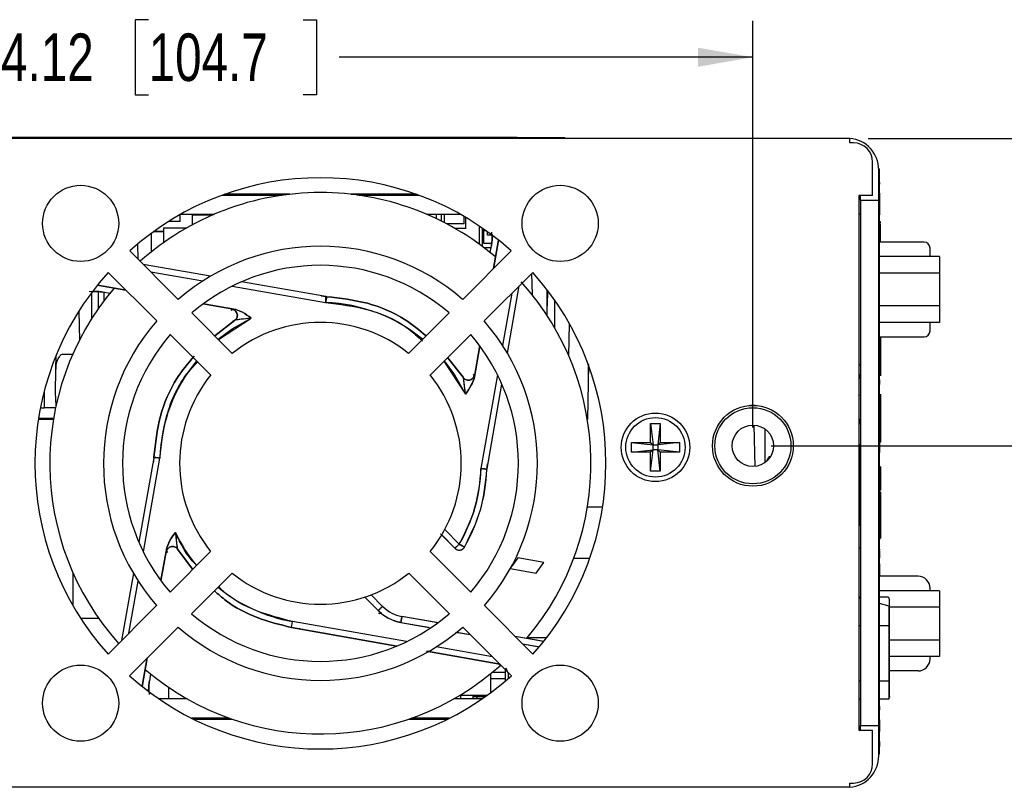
# Model space of a CAD drawing. Header units: inches. Extents: x 0.5 to 21.6, y 0.5 to 16.5.
# Tile 4 of 26: x 5.1 to 8.3, y 4.5 to 7.1. Entities that reach past the tile are written whole.
import ezdxf

# ---------------------------------------------------------------- set-up
doc = ezdxf.new("R2010")
doc.units = ezdxf.units.IN
doc.header["$MEASUREMENT"] = 0
doc.layers.add('2', color=179, linetype='Continuous')
doc.styles.add('SLDTEXTSTYLE1', font='TXT', dxfattribs={"width": 0.75})
doc.dimstyles.new('SLDDIMSTYLE1', dxfattribs={"dimtxt": 0.156, "dimasz": 0.18, "dimexe": 0, "dimexo": 0.0625, "dimgap": 0.039, "dimtad": 0, "dimtih": 1, "dimtoh": 1, "dimrnd": 1e-09, "dimzin": 12, "dimdsep": 46, "dimtxsty": 'SLDTEXTSTYLE1', "dimsah": 1, "dimcen": 0.09, "dimadec": 0, "dimazin": 3, "dimtfac": 1, "dimtdec": 3, "dimtofl": 0, "dimtmove": 0, "dimatfit": 3, "dimfxl": 1, "dimfrac": 2, "dimtolj": 1, "dimtzin": 12, "dimarcsym": 0})

# ---------------------------------------------------------------- blocks, each defined once
blk = doc.blocks.new('_D_8')
at = {"layer": '2'}
for p, q in [((3.3547, 6.7256), (3.3547, 7.052)), ((5.494, 7.0552), (5.4496, 7.0552)), ((5.4496, 7.0552), (5.4496, 6.8088)), ((6.0012, 7.0552), (6.0457, 7.0552)), ((6.0457, 7.0552), (6.0457, 6.8088)), ((7.4784, 5.7166), (7.4784, 7.052)), ((3.3547, 6.932), (4.9797, 6.932)), ((7.4784, 6.932), (6.1197, 6.932)), ((5.4496, 6.8088), (5.494, 6.8088)), ((6.0457, 6.8088), (6.0012, 6.8088))]:
    blk.add_line(p, q, dxfattribs=at)
for points in [[(3.3547, 6.932), (3.5347, 6.9007), (3.5347, 6.9632)], [(7.4784, 6.932), (7.2984, 6.9632), (7.2984, 6.9007)]]:
    blk.add_solid(points, dxfattribs=at)
at = {"layer": '2', "char_height": 0.156, "attachment_point": 1, "style": 'SLDTEXTSTYLE1'}
for s, insert in [('4.12', (5.0093, 7.0099)), ('104.7', (5.494, 7.0099))]:
    blk.add_mtext(s, dxfattribs=dict(at, insert=insert))
blk = doc.blocks.new('_D_9')
at = {"layer": '2'}
for p, q in [((7.8567, 6.6656), (9.1069, 6.6656)), ((8.9869, 6.6656), (8.9869, 6.3932)), ((8.9869, 6.3636), (8.9425, 6.3636)), ((8.9425, 6.3636), (8.9425, 6.1172)), ((9.3828, 6.3636), (9.4272, 6.3636)), ((9.4272, 6.3636), (9.4272, 6.1172)), ((8.9425, 6.1172), (8.9869, 6.1172)), ((9.4272, 6.1172), (9.3828, 6.1172)), ((8.9869, 5.6566), (8.9869, 6.0876)), ((7.5384, 5.6566), (9.1069, 5.6566))]:
    blk.add_line(p, q, dxfattribs=at)
for points in [[(8.9869, 6.6656), (8.9557, 6.4856), (9.0182, 6.4856)], [(8.9869, 5.6566), (9.0182, 5.8366), (8.9557, 5.8366)]]:
    blk.add_solid(points, dxfattribs=at)
at = {"layer": '2', "char_height": 0.156, "attachment_point": 1, "style": 'SLDTEXTSTYLE1'}
for s, insert in [('1.01', (8.5022, 6.3183)), ('25.6', (8.9869, 6.3183))]:
    blk.add_mtext(s, dxfattribs=dict(at, insert=insert))

msp = doc.modelspace()

# ---------------------------------------------------------------- linework, layer by layer
at = {"color": 7, "linetype": 'Continuous', "lineweight": 25}
for p, q in [((7.7967, 6.6656), (3.8907, 6.6656)), ((6.7045, 6.6686), (4.7677, 6.6686)), ((6.7045, 6.6686), (6.8605, 6.6686)), ((6.8605, 6.6656), (6.8605, 6.6686)), ((7.7967, 6.6508), (7.7967, 6.6656)), ((7.8087, 6.6508), (7.7967, 6.6508)), ((7.8717, 6.4778), (7.8717, 6.5878)), ((7.8917, 6.5656), (7.8947, 6.5656)), ((7.8917, 6.5356), (7.8917, 6.5656)), ((7.8947, 6.5356), (7.8947, 6.5656)), ((7.8917, 4.6756), (7.8917, 6.5356)), ((7.8947, 4.6756), (7.8947, 6.5356)), ((7.8951, 6.5333), (7.8947, 6.5333)), ((7.8951, 6.5281), (7.8947, 6.5281)), ((7.8951, 6.5209), (7.8947, 6.5209)), ((7.8951, 6.5148), (7.8947, 6.5148)), ((7.8951, 6.5091), (7.8947, 6.5091)), ((7.8951, 6.5148), (7.8951, 6.5209)), ((5.9312, 6.4786), (5.7341, 6.4786)), ((5.9369, 6.4794), (5.7363, 6.4794)), ((5.9567, 6.4819), (5.7432, 6.4819)), ((5.9576, 6.482), (5.7435, 6.482)), ((6.3732, 6.482), (6.1586, 6.482)), ((6.3735, 6.4819), (6.1595, 6.4819)), ((6.3804, 6.4794), (6.1793, 6.4794)), ((6.3826, 6.4786), (6.185, 6.4786)), ((7.8717, 6.4778), (7.8267, 6.4778)), ((7.8267, 6.4778), (7.8267, 4.7226)), ((7.8317, 6.4626), (7.8317, 6.4778)), ((7.8951, 6.4991), (7.8947, 6.4991)), ((7.8951, 6.4945), (7.8947, 6.4945)), ((7.8951, 6.4929), (7.8947, 6.4929)), ((7.8951, 6.4925), (7.8947, 6.4925)), ((7.8951, 6.4876), (7.8947, 6.4876)), ((7.8951, 6.4858), (7.8947, 6.4858)), ((7.8951, 6.415), (7.8951, 6.4858)), ((7.8317, 6.4626), (7.8917, 6.4626)), ((7.8317, 6.4626), (7.8317, 4.7386)), ((7.8917, 6.4626), (7.8917, 4.7386)), ((5.5977, 6.3926), (5.5977, 6.4155)), ((5.5997, 6.4166), (5.7098, 6.4166)), ((5.6382, 6.3822), (5.6382, 6.4166)), ((5.6382, 6.4151), (5.7063, 6.4151)), ((6.4064, 6.4166), (6.517, 6.4166)), ((6.4392, 6.4018), (6.4392, 6.4166)), ((6.4562, 6.3935), (6.4562, 6.4166)), ((6.4652, 6.3889), (6.4652, 6.4166)), ((6.5302, 6.3846), (6.5302, 6.409)), ((6.5362, 6.3696), (6.5362, 6.4055)), ((7.8317, 6.4166), (7.8267, 6.4166)), ((7.8951, 6.415), (7.8947, 6.415)), ((7.8951, 6.4132), (7.8947, 6.4132)), ((5.543, 6.3716), (5.543, 6.3231)), ((5.543, 6.3716), (5.619, 6.3716)), ((5.5977, 6.3926), (5.5593, 6.3926)), ((6.5302, 6.3846), (6.4735, 6.3846)), ((6.5807, 6.3177), (6.5807, 6.3774)), ((6.5902, 6.3107), (6.5902, 6.3709)), ((7.8977, 6.3918), (7.8947, 6.3918)), ((7.8981, 6.3832), (7.8947, 6.3832)), ((7.8977, 6.3822), (7.8947, 6.3822)), ((7.8977, 6.3755), (7.8947, 6.3755)), ((7.8977, 6.3765), (7.8977, 6.3822)), ((7.8977, 6.3755), (7.8977, 6.3765)), ((7.8977, 6.353), (7.8977, 6.3755)), ((5.5037, 6.2935), (5.5037, 6.3547)), ((5.543, 6.3586), (5.5089, 6.3586)), ((5.543, 6.3596), (5.5103, 6.3596)), ((6.5362, 6.3696), (6.5007, 6.3696)), ((6.5952, 6.3206), (6.5952, 6.3675)), ((6.5962, 6.3616), (6.5962, 6.3668)), ((6.6036, 6.3616), (6.5962, 6.3616)), ((6.6072, 6.3476), (6.6072, 6.359)), ((6.6218, 6.3476), (6.6072, 6.3476)), ((6.6218, 6.3472), (6.6207, 6.3583)), ((6.6218, 6.3472), (6.6214, 6.3513)), ((6.628, 6.3421), (6.6218, 6.3472)), ((7.8977, 6.353), (7.8947, 6.353)), ((7.8977, 6.3484), (7.8947, 6.3484)), ((7.8977, 6.3484), (7.8977, 6.353)), ((7.8977, 6.325), (7.8977, 6.3484)), ((5.4574, 6.3185), (5.4583, 6.2702)), ((6.6206, 6.3206), (6.5952, 6.3206)), ((6.6186, 6.3066), (6.5957, 6.3066)), ((6.6158, 6.2908), (6.6198, 6.3133)), ((6.6158, 6.2908), (6.6198, 6.3133)), ((6.643, 6.3318), (6.6265, 6.2383)), ((6.6265, 6.2383), (6.643, 6.3318)), ((8.0404, 6.325), (7.8947, 6.325)), ((7.8977, 6.3306), (7.8981, 6.3306)), ((8.0601, 6.2775), (8.0601, 6.3053)), ((5.432, 6.2965), (5.5914, 6.1371)), ((6.5253, 6.1371), (6.6847, 6.2965)), ((8.0916, 6.2775), (7.8947, 6.2775)), ((8.0916, 6.2775), (8.0916, 6.2235)), ((5.6972, 6.2131), (5.4764, 6.252)), ((5.5206, 6.0664), (5.3612, 6.2258)), ((5.5007, 6.2278), (5.672, 6.1976)), ((6.7554, 6.2258), (6.596, 6.0664)), ((6.7518, 6.2221), (6.753, 6.1528)), ((8.0916, 6.2235), (7.8947, 6.2235)), ((8.0916, 6.2235), (8.0916, 6.1155)), ((5.3258, 6.184), (5.4195, 6.1675)), ((5.4195, 6.1675), (5.3258, 6.184)), ((5.7682, 6.1806), (6.0753, 6.1264)), ((6.076, 6.1463), (5.7993, 6.1951)), ((6.6722, 5.9607), (6.7111, 6.1814)), ((5.3101, 6.1629), (5.299, 6.1617)), ((5.3101, 6.1629), (5.3045, 6.1623)), ((5.3073, 6.0743), (5.3073, 6.1601)), ((5.3152, 6.169), (5.3101, 6.1629)), ((5.3291, 6.1071), (5.3291, 6.1626)), ((5.3664, 6.1569), (5.344, 6.1608)), ((5.3664, 6.1569), (5.344, 6.1608)), ((5.3467, 6.1604), (5.3467, 6.1314)), ((6.6868, 6.1572), (6.6566, 5.9859)), ((6.8033, 6.083), (6.8033, 6.1681)), ((6.8042, 6.1669), (6.8033, 6.1161)), ((5.333, 6.1127), (5.3291, 6.1127)), ((5.5912, 6.1372), (5.5915, 6.1372)), ((5.5915, 6.1372), (5.5912, 6.1372)), ((5.6735, 6.1227), (5.78, 6.1039)), ((5.78, 6.1039), (5.6735, 6.1227)), ((6.8272, 6.1354), (6.8272, 6.0441)), ((8.0916, 6.1155), (7.8947, 6.1155)), ((8.0916, 6.1155), (8.0916, 6.0616)), ((5.2652, 6.0988), (5.2669, 6.0035)), ((5.6357, 6.0928), (5.7688, 5.9596)), ((5.7653, 6.1016), (5.7692, 6.1042)), ((5.7692, 6.1042), (5.7656, 6.1018)), ((6.3478, 5.9596), (6.481, 6.0928)), ((5.776, 6.0681), (5.7112, 6.0172)), ((5.7112, 6.0172), (5.776, 6.0681)), ((5.7234, 6.005), (5.831, 6.0754)), ((5.776, 6.0681), (5.7704, 6.0647)), ((6.5963, 6.0666), (6.5962, 6.0662)), ((6.5962, 6.0662), (6.5963, 6.0666)), ((6.8738, 5.9514), (6.8757, 6.0581)), ((8.0916, 6.0616), (7.8947, 6.0616)), ((8.0601, 6.0337), (8.0601, 6.0616)), ((5.6981, 5.8889), (5.5649, 6.0221)), ((6.5517, 6.0221), (6.4186, 5.8889)), ((6.5818, 5.9843), (6.5629, 5.8772)), ((6.5629, 5.8772), (6.5818, 5.9843)), ((7.8947, 6.014), (8.0404, 6.014)), ((7.8977, 6.014), (7.8977, 5.8863)), ((5.1897, 5.9071), (5.1906, 5.9537)), ((5.2446, 5.9566), (5.2102, 5.9566)), ((7.8951, 5.9632), (7.8947, 5.9632)), ((7.8951, 5.9575), (7.8947, 5.9575)), ((7.8951, 5.9011), (7.8951, 5.9575)), ((6.4638, 5.9341), (6.5343, 5.8262)), ((6.527, 5.8813), (6.476, 5.9463)), ((6.476, 5.9463), (6.527, 5.8813)), ((6.9381, 5.9229), (6.9349, 5.7427)), ((6.937, 5.9259), (6.9376, 5.8925)), ((7.8267, 5.9224), (7.8317, 5.9224)), ((5.1884, 5.8316), (5.1897, 5.9071)), ((6.527, 5.8813), (6.5236, 5.8868)), ((6.5606, 5.8919), (6.5632, 5.888)), ((6.5632, 5.888), (6.5607, 5.8917)), ((6.5635, 5.8849), (6.5632, 5.888)), ((6.6397, 5.8897), (6.5854, 5.5819)), ((7.8317, 5.8898), (7.8267, 5.8898)), ((7.8951, 5.9011), (7.8947, 5.9011)), ((7.8951, 5.8933), (7.8947, 5.8933)), ((7.8951, 5.889), (7.8947, 5.889)), ((7.8951, 5.8852), (7.8947, 5.8852)), ((7.8951, 5.8933), (7.8951, 5.9011)), ((7.8951, 5.889), (7.8951, 5.8933)), ((6.6052, 5.5812), (6.6542, 5.8587)), ((7.8317, 5.8841), (7.831, 5.8841)), ((7.8951, 5.8734), (7.8947, 5.8734)), ((7.8951, 5.8577), (7.8947, 5.8577)), ((7.8951, 5.8577), (7.8951, 5.8734)), ((5.151, 5.8349), (5.151, 5.7816)), ((5.1899, 5.7882), (5.1884, 5.8316)), ((7.8317, 5.8212), (7.8267, 5.8233)), ((7.8951, 5.8409), (7.8947, 5.8409)), ((7.8951, 5.8249), (7.8947, 5.8249)), ((7.8951, 5.8092), (7.8951, 5.8249)), ((7.8977, 5.8261), (7.8977, 5.8221)), ((7.8977, 5.8221), (7.8977, 5.8188)), ((7.4862, 5.7891), (7.4706, 5.7891)), ((7.4809, 5.7893), (7.4809, 5.7891)), ((7.8951, 5.8092), (7.8947, 5.8092)), ((7.8951, 5.7719), (7.8951, 5.8092)), ((7.8977, 5.8188), (7.8977, 5.8148)), ((7.8977, 5.8148), (7.8977, 5.6687)), ((5.1388, 5.7816), (5.151, 5.7816)), ((5.1875, 5.7816), (5.151, 5.7816)), ((7.8951, 5.7719), (7.8947, 5.7719)), ((7.8951, 5.7701), (7.8947, 5.7701)), ((5.1813, 5.7429), (5.132, 5.7429)), ((5.1326, 5.7469), (5.182, 5.7469)), ((7.1424, 5.7301), (7.1504, 5.6596)), ((7.1424, 5.6676), (7.1424, 5.7301)), ((7.1424, 5.7301), (7.1744, 5.7301)), ((7.1744, 5.7301), (7.1664, 5.6596)), ((7.1744, 5.7301), (7.1744, 5.6676)), ((7.482, 5.7245), (7.4844, 5.5888)), ((7.5182, 5.6015), (7.5182, 5.7117)), ((7.0799, 5.6676), (7.1504, 5.6596)), ((7.0799, 5.6676), (7.1424, 5.6676)), ((7.0799, 5.6356), (7.0799, 5.6676)), ((7.1424, 5.6676), (7.1504, 5.6596)), ((7.1504, 5.6436), (7.1504, 5.6596)), ((7.1504, 5.6596), (7.1664, 5.6596)), ((7.1664, 5.6596), (7.1744, 5.6676)), ((7.2369, 5.6676), (7.1664, 5.6596)), ((7.1664, 5.6596), (7.1664, 5.6436)), ((7.1744, 5.6676), (7.2369, 5.6676)), ((7.2369, 5.6676), (7.2369, 5.6356)), ((7.8287, 5.6617), (7.8267, 5.6617)), ((7.8287, 5.6617), (7.8287, 5.3941)), ((7.8977, 5.6687), (7.8947, 5.6687)), ((7.8951, 5.6344), (7.8951, 5.6687)), ((7.0799, 5.6356), (7.1504, 5.6436)), ((7.1424, 5.6356), (7.0799, 5.6356)), ((7.1504, 5.6436), (7.1424, 5.6356)), ((7.1424, 5.5731), (7.1504, 5.6436)), ((7.1424, 5.5731), (7.1424, 5.6356)), ((7.1664, 5.6436), (7.1504, 5.6436)), ((7.1744, 5.5731), (7.1664, 5.6436)), ((7.1744, 5.6356), (7.1664, 5.6436)), ((7.2369, 5.6356), (7.1664, 5.6436)), ((7.1744, 5.6356), (7.1744, 5.5731)), ((7.2369, 5.6356), (7.1744, 5.6356)), ((7.8951, 5.6344), (7.8947, 5.6344)), ((7.8951, 5.6326), (7.8947, 5.6326)), ((5.511, 5.6171), (5.4621, 5.3401)), ((5.4766, 5.3089), (5.5308, 5.6164)), ((7.5261, 5.6081), (7.5264, 5.6114)), ((7.1744, 5.5731), (7.1424, 5.5731)), ((7.8977, 5.5876), (7.8947, 5.5876)), ((7.8951, 5.5637), (7.8947, 5.5637)), ((7.8951, 5.558), (7.8951, 5.5637)), ((7.8977, 5.5876), (7.8977, 5.5154)), ((7.8951, 5.558), (7.8947, 5.558)), ((7.8951, 5.5352), (7.8947, 5.5352)), ((7.8951, 5.5292), (7.8947, 5.5292)), ((7.8951, 5.5352), (7.8951, 5.558)), ((7.8951, 5.5292), (7.8951, 5.5352)), ((7.8951, 5.5229), (7.8947, 5.5229)), ((7.8977, 5.5048), (7.8947, 5.5048)), ((7.8951, 5.5048), (7.8951, 5.5229)), ((7.8977, 5.5114), (7.8951, 5.5114)), ((7.8977, 5.5154), (7.8977, 5.5114)), ((7.8977, 5.5048), (7.8977, 5.3528)), ((6.9351, 5.4566), (6.985, 5.4566)), ((7.8951, 5.4574), (7.8947, 5.4574)), ((7.8951, 5.3866), (7.8951, 5.4574)), ((6.4529, 5.3678), (6.5001, 5.32)), ((6.5141, 5.3338), (6.4667, 5.3818)), ((6.5141, 5.3338), (6.4667, 5.3818)), ((7.8287, 5.3941), (7.8267, 5.3941)), ((7.8951, 5.3866), (7.8947, 5.3866)), ((7.8951, 5.3865), (7.8947, 5.3865)), ((7.8951, 5.3865), (7.8951, 5.3866)), ((6.4567, 5.3639), (6.5001, 5.32)), ((7.8947, 5.3528), (7.8977, 5.3528)), ((7.8951, 5.3485), (7.8947, 5.3485)), ((7.8951, 5.345), (7.8947, 5.345)), ((7.8951, 5.3485), (7.8951, 5.3528)), ((5.5345, 5.2141), (5.5533, 5.3211)), ((5.5533, 5.3211), (5.5345, 5.2141)), ((5.5527, 5.3134), (5.553, 5.3103)), ((5.5556, 5.3064), (5.553, 5.3103)), ((5.553, 5.3103), (5.5555, 5.3066)), ((5.5645, 5.1763), (5.6977, 5.3094)), ((5.5892, 5.317), (5.5912, 5.3138)), ((5.5892, 5.317), (5.6392, 5.251)), ((5.6392, 5.251), (5.5892, 5.317)), ((6.419, 5.3094), (6.5522, 5.1763)), ((6.495, 5.3251), (6.5001, 5.32)), ((6.5001, 5.32), (6.5141, 5.3338)), ((7.8317, 5.3201), (7.8267, 5.3201)), ((7.8951, 5.3313), (7.8947, 5.3313)), ((7.8951, 5.3169), (7.8947, 5.3169)), ((7.8951, 5.3123), (7.8947, 5.3123)), ((7.8951, 5.3107), (7.8947, 5.3107)), ((7.8951, 5.3138), (7.8951, 5.3169)), ((7.8951, 5.3022), (7.8951, 5.3107)), ((6.7061, 5.289), (6.6827, 5.2556)), ((6.7916, 5.2739), (6.7061, 5.289)), ((6.7667, 5.2383), (6.7916, 5.2739)), ((6.9423, 5.2866), (6.8898, 5.2866)), ((7.8951, 5.3022), (7.8947, 5.3022)), ((7.8951, 5.2886), (7.8947, 5.2886)), ((7.8951, 5.2886), (7.8951, 5.3022)), ((5.2461, 5.1308), (5.2461, 5.2386)), ((5.2461, 5.1308), (5.2461, 5.2385)), ((5.7683, 5.2387), (5.6352, 5.1055)), ((6.4815, 5.1055), (6.3484, 5.2387)), ((6.6814, 5.2534), (6.7667, 5.2383)), ((7.8951, 5.2413), (7.8947, 5.2413)), ((7.8951, 5.2413), (7.8951, 5.2693)), ((7.8951, 5.2285), (7.8951, 5.2413)), ((5.4441, 5.2379), (5.4051, 5.0169)), ((5.4294, 5.0412), (5.4596, 5.2126)), ((8.0207, 5.2285), (7.8947, 5.2285)), ((8.0916, 5.1805), (7.8947, 5.1805)), ((8.0916, 5.1805), (8.0916, 5.1266)), ((6.2042, 5.16), (6.2481, 5.1157)), ((6.2042, 5.16), (6.2481, 5.1157)), ((6.2621, 5.1295), (6.2247, 5.1674)), ((6.2621, 5.1295), (6.2247, 5.1674)), ((7.8317, 5.1602), (7.8267, 5.1602)), ((7.828, 5.1563), (7.8267, 5.1563)), ((7.8317, 5.1553), (7.828, 5.1563)), ((7.919, 5.1602), (7.8947, 5.1602)), ((7.9268, 5.0933), (7.9268, 5.1523)), ((5.3608, 4.9726), (5.5202, 5.132)), ((5.5199, 5.1317), (5.52, 5.1322)), ((5.52, 5.1322), (5.5199, 5.1317)), ((6.2481, 5.1157), (6.2621, 5.1295)), ((6.5965, 5.132), (6.7559, 4.9726)), ((7.9264, 5.1299), (7.8947, 5.1384)), ((7.9264, 5.0657), (7.9264, 5.1299)), ((8.0916, 5.1266), (7.9268, 5.1266)), ((8.0916, 5.1266), (8.0916, 5.0186)), ((5.33, 5.0899), (5.2711, 5.0899)), ((5.9631, 5.0602), (5.9665, 5.0796)), ((6.341, 5.0136), (5.9665, 5.0796)), ((6.2537, 5.1066), (6.2601, 5.1068)), ((6.3221, 5.0769), (6.4133, 5.0608)), ((6.3221, 5.0769), (6.4209, 5.0595)), ((6.4395, 5.0762), (6.3256, 5.0963)), ((6.4436, 5.0754), (6.3256, 5.0963)), ((7.9264, 5.0933), (7.9268, 5.0933)), ((7.9268, 5.0539), (7.9268, 5.0933)), ((5.5909, 5.0612), (5.4315, 4.9018)), ((5.9631, 5.0602), (5.9904, 5.0564)), ((5.9631, 5.0602), (6.3088, 4.9993)), ((5.9631, 5.0602), (5.9888, 5.0566)), ((6.3088, 4.9993), (5.9631, 5.0602)), ((6.5016, 5.0452), (6.5504, 5.0366)), ((6.5058, 5.0445), (6.5504, 5.0366)), ((6.5261, 5.0609), (6.5255, 5.061)), ((6.6852, 4.9018), (6.5258, 5.0612)), ((7.8317, 5.0657), (7.8267, 5.0657)), ((7.9264, 5.0657), (7.8947, 5.0657)), ((7.9264, 5.0264), (7.9264, 5.0657)), ((7.9268, 4.9516), (7.9268, 5.0539)), ((6.786, 5.0151), (6.6978, 5.0306)), ((6.7911, 5.0142), (6.6978, 5.0306)), ((6.8007, 5.0264), (6.7373, 5.0264)), ((7.9264, 4.924), (7.9264, 5.0264)), ((8.0916, 5.0186), (7.9268, 5.0186)), ((8.0916, 5.0186), (8.0916, 4.9646)), ((6.4061, 4.9821), (6.6424, 4.9404)), ((6.6424, 4.9404), (6.4061, 4.9821)), ((6.6232, 4.9638), (6.4386, 4.9964)), ((6.7221, 5.0064), (6.7734, 4.9973)), ((6.7221, 5.0064), (6.7768, 4.9967)), ((5.4732, 4.8665), (5.4897, 4.96)), ((5.4897, 4.96), (5.4732, 4.8665)), ((8.0916, 4.9646), (7.9268, 4.9646)), ((7.9268, 4.9122), (7.9268, 4.9516)), ((6.6475, 4.9396), (6.6424, 4.9404)), ((6.6424, 4.9404), (6.649, 4.938)), ((6.6424, 4.9404), (6.6489, 4.9381)), ((6.6424, 4.9404), (6.6475, 4.9396)), ((6.666, 4.885), (6.666, 4.921)), ((7.9264, 4.8846), (7.9264, 4.924)), ((8.0207, 4.9175), (7.9268, 4.9175)), ((5.5004, 4.9075), (5.4964, 4.885)), ((5.5004, 4.9075), (5.4964, 4.885)), ((6.6178, 4.8467), (6.6178, 4.9091)), ((6.6178, 4.8932), (6.666, 4.8932)), ((6.666, 4.9129), (6.6224, 4.9129)), ((6.6743, 4.8948), (6.6768, 4.8944)), ((7.8267, 4.8846), (7.8317, 4.8846)), ((7.8947, 4.8846), (7.9264, 4.8846)), ((7.9268, 4.9122), (7.9264, 4.9122)), ((7.9264, 4.8256), (7.9264, 4.8846)), ((7.9268, 4.8334), (7.9268, 4.9122)), ((5.4882, 4.8562), (5.4944, 4.8511)), ((5.4944, 4.8511), (5.4955, 4.84)), ((5.4944, 4.8511), (5.4948, 4.8471)), ((5.5592, 4.8639), (5.5592, 4.8256)), ((5.6211, 4.8256), (5.5284, 4.8256)), ((6.5883, 4.8256), (6.4952, 4.8256)), ((6.5194, 4.8256), (6.5194, 4.8398)), ((6.6051, 4.8374), (6.5194, 4.8374)), ((6.5599, 4.8256), (6.5599, 4.8374)), ((6.5599, 4.8341), (6.6005, 4.8341)), ((6.5722, 4.8341), (6.5722, 4.8256)), ((7.8267, 4.8256), (7.8317, 4.8256)), ((7.8947, 4.8256), (7.9264, 4.8256)), ((7.8951, 4.8253), (7.8947, 4.8253)), ((7.8951, 4.8243), (7.8947, 4.8243)), ((7.8951, 4.8225), (7.8947, 4.8225)), ((7.8951, 4.8129), (7.8947, 4.8129)), ((7.8951, 4.8004), (7.8947, 4.8004)), ((7.8951, 4.7893), (7.8947, 4.7893)), ((7.8951, 4.7893), (7.8951, 4.8004)), ((5.7588, 4.7626), (5.6348, 4.7626)), ((5.636, 4.762), (5.7605, 4.762)), ((5.6409, 4.7595), (5.7676, 4.7595)), ((6.3486, 4.7595), (6.4757, 4.7595)), ((6.3557, 4.762), (6.4807, 4.762)), ((6.4819, 4.7626), (6.3574, 4.7626)), ((7.8951, 4.7788), (7.8947, 4.7788)), ((7.8951, 4.7605), (7.8947, 4.7605)), ((7.8951, 4.759), (7.8947, 4.759)), ((7.8951, 4.7571), (7.8947, 4.7571)), ((7.8951, 4.7348), (7.8951, 4.7571)), ((7.8267, 4.7226), (7.8717, 4.7226)), ((7.8317, 4.7386), (7.8917, 4.7386)), ((7.8317, 4.7226), (7.8317, 4.7386)), ((7.8717, 4.6126), (7.8717, 4.7226)), ((7.8951, 4.7348), (7.8947, 4.7348)), ((7.8951, 4.7192), (7.8951, 4.7348)), ((7.8951, 4.7192), (7.8947, 4.7192)), ((7.8951, 4.7024), (7.8947, 4.7024)), ((7.8917, 4.6456), (7.8917, 4.6756)), ((7.8951, 4.6864), (7.8947, 4.6864)), ((7.8947, 4.6456), (7.8947, 4.6756)), ((7.8951, 4.6707), (7.8947, 4.6707)), ((7.8951, 4.6699), (7.8947, 4.6699)), ((7.8951, 4.6699), (7.8947, 4.6699)), ((7.8951, 4.6707), (7.8951, 4.6864)), ((7.8951, 4.6699), (7.8951, 4.6707)), ((7.8951, 4.6699), (7.8951, 4.6699)), ((7.8917, 4.6456), (7.8947, 4.6456)), ((7.8917, 4.6386), (7.8917, 4.6456)), ((7.7967, 4.5356), (3.8907, 4.5356)), ((7.7967, 4.5496), (7.8087, 4.5496)), ((7.7967, 4.5356), (7.7967, 4.5496))]:
    msp.add_line(p, q, dxfattribs=at)
at = {"color": 7, "linetype": 'Continuous', "lineweight": 25, "flags": 128}
for points in [[(5.7223, 6.0061), (5.7683, 6.04), (5.831, 6.0754)], [(6.4648, 5.9352), (6.4989, 5.889), (6.5343, 5.8262)], [(6.5141, 5.3338), (6.5174, 5.3319), (6.5206, 5.33), (6.5235, 5.3283), (6.5261, 5.3268), (6.5282, 5.3256), (6.5298, 5.3247), (6.5308, 5.3241), (6.5311, 5.3239)], [(6.3256, 5.0963), (6.3255, 5.0959), (6.3253, 5.0948), (6.325, 5.093), (6.3246, 5.0906), (6.324, 5.0876), (6.3235, 5.0843), (6.3228, 5.0807), (6.3221, 5.0769)], [(7.9268, 4.8334), (7.9267, 4.8319), (7.9264, 4.8308)]]:
    msp.add_lwpolyline(points, dxfattribs=at)
at = {"color": 7, "linetype": 'Continuous', "lineweight": 25}
for centre, radius in [((5.2707, 6.3866), 0.125), ((6.8455, 6.3866), 0.125), ((7.4784, 5.6566), 0.1327), ((7.1584, 5.6516), 0.1125), ((7.4784, 5.6566), 0.125), ((7.1584, 5.6516), 0.0975), ((7.4784, 5.6566), 0.068), ((5.2707, 4.8118), 0.125), ((6.8455, 4.8118), 0.125)]:
    msp.add_circle(centre, radius, dxfattribs=at)
for centre, radius, start, end in [((7.7887, 6.5626), 0.103, 0, 85.5386), ((7.8087, 6.5878), 0.063, 0, 90), ((6.0583, 5.5989), 0.9375, 48.0773, 131.9227), ((6.0581, 5.5992), 0.8885, 90, 131.7528), ((6.0581, 5.5992), 0.8885, 49.6597, 90), ((6.0583, 5.5989), 0.7125, 49.0505, 130.9495), ((8.0404, 6.3053), 0.0197, 0, 90), ((6.0583, 5.5989), 0.65, 49.4407, 130.5593), ((6.0583, 5.5989), 0.9375, 138.0371, 221.9227), ((6.0583, 5.5989), 0.9375, 318.0773, 41.9629), ((6.0581, 5.5992), 0.8885, 319.8586, 42.0639), ((6.0581, 5.5992), 0.8885, 139.6597, 221.774), ((6.0581, 5.5992), 0.5276, 50.5656, 88.1281), ((6.0583, 5.5989), 0.7125, 138.9976, 220.9495), ((6.0583, 5.5989), 0.4625, 51.2472, 128.7528), ((6.0583, 5.5989), 0.7125, 319.0505, 41.0024), ((6.0583, 5.5989), 0.65, 139.3827, 220.5593), ((6.0583, 5.5989), 0.65, 319.4407, 40.6173), ((8.0404, 6.0337), 0.0197, 270, 0), ((6.0581, 5.5992), 0.5276, 140.4026, 178.1281), ((6.0583, 5.5989), 0.4625, 141.1654, 218.7528), ((6.0583, 5.5989), 0.4625, 321.2472, 38.8346), ((7.8179, 5.8898), 0.0138, 309.5791, 360), ((7.8081, 5.8898), 0.0236, 322.03, 360), ((7.7887, 5.7276), 0.043, 0, 27.9055), ((7.5363, 5.6106), 0.01, 91.6666, 175), ((6.0581, 5.5992), 0.5276, 329.8047, 358.1281), ((6.0581, 5.5992), 0.5472, 329.8047, 357.8404), ((6.0581, 5.5992), 0.5276, 205.4922, 219.5616), ((6.5141, 5.3338), 0.0197, 224.6638, 329.8047), ((6.0583, 5.5989), 0.4625, 231.1654, 308.8346), ((8.0207, 5.1892), 0.0394, 0, 90), ((6.0581, 5.5992), 0.5276, 230.4384, 260), ((7.919, 5.1523), 0.00787, 0, 90), ((6.3461, 5.2126), 0.1378, 224.6638, 259.9999), ((6.3461, 5.2126), 0.1181, 224.6638, 225.7979), ((6.3461, 5.2126), 0.1181, 225.7979, 260), ((6.0583, 5.5989), 0.65, 229.3827, 310.6173), ((6.0583, 5.5989), 0.7125, 228.9976, 311.0024), ((8.0207, 4.9569), 0.0394, 270, 0), ((6.0581, 5.5992), 0.8885, 229.6597, 311.7952), ((6.0583, 5.5989), 0.9375, 228.0371, 311.9629), ((7.7887, 4.6386), 0.103, 274.4614, 0), ((7.8087, 4.6126), 0.063, 270, 360)]:
    msp.add_arc(centre, radius, start, end, dxfattribs=at)
msp.add_ellipse((5.2089, 5.8754), major_axis=(0.0014, 0.0812), ratio=0.242501, start_param=0.004233, end_param=0.326674, dxfattribs=at)
for points, knots in [([(7.8977, 6.387), (7.8977, 6.3881), (7.8977, 6.3911), (7.8977, 6.3915), (7.8977, 6.3918)], [0, 0, 0, 0, 0.3760298, 1, 1, 1, 1]), ([(6.6218, 6.3472), (6.622, 6.3419), (6.6224, 6.3313), (6.6207, 6.3192), (6.6198, 6.3133)], [0, 0, 0, 0, 0.507976, 1, 1, 1, 1]), ([(6.6198, 6.3133), (6.6207, 6.3192), (6.6224, 6.3313), (6.622, 6.3419), (6.6218, 6.3472)], [0, 0, 0, 0, 0.492024, 1, 1, 1, 1]), ([(5.3101, 6.1629), (5.3154, 6.1631), (5.3259, 6.1635), (5.338, 6.1617), (5.344, 6.1608)], [0, 0, 0, 0, 0.507945, 1, 1, 1, 1]), ([(5.344, 6.1608), (5.338, 6.1617), (5.3259, 6.1635), (5.3154, 6.1631), (5.3101, 6.1629)], [0, 0, 0, 0, 0.492056, 1, 1, 1, 1]), ([(6.076, 6.1463), (6.076, 6.1463), (6.076, 6.1463), (6.0759, 6.1463), (6.0753, 6.1464), (6.0731, 6.1466), (6.071, 6.1468), (6.0695, 6.147), (6.0695, 6.147), (6.0694, 6.147), (6.0692, 6.147), (6.0685, 6.1471), (6.0654, 6.1474), (6.0625, 6.1477), (6.0601, 6.1479)], [0, 0, 0, 0, 0.01756, 0.040775, 0.084171, 0.189834, 0.458848, 0.45894, 0.459598, 0.461361, 0.46793, 0.493299, 0.593716, 1, 1, 1, 1]), ([(6.076, 6.1463), (6.076, 6.1463), (6.076, 6.1463), (6.0753, 6.1464), (6.0733, 6.1466), (6.0712, 6.1468), (6.0698, 6.1469), (6.0697, 6.147)], [0, 0, 0, 0, 0.0822275, 0.1741315, 0.4173363, 0.987348, 1, 1, 1, 1]), ([(6.0753, 6.1264), (6.0754, 6.1278), (6.0755, 6.1305), (6.0756, 6.1353), (6.0758, 6.1396), (6.0759, 6.1428), (6.076, 6.1448), (6.0761, 6.1461), (6.0761, 6.1462), (6.076, 6.1463)], [0, 0, 0, 0, 0.135374, 0.261254, 0.483752, 0.612879, 0.741927, 0.87095, 1, 1, 1, 1]), ([(6.0753, 6.1264), (6.0754, 6.1279), (6.0755, 6.1306), (6.0756, 6.1354), (6.0758, 6.1396), (6.0759, 6.1428), (6.076, 6.1448), (6.0761, 6.1461), (6.0761, 6.1462), (6.076, 6.1463)], [0, 0, 0, 0, 0.1396897, 0.2670119, 0.4837788, 0.6134919, 0.7427185, 0.8715304, 1, 1, 1, 1]), ([(6.0787, 6.146), (6.0787, 6.1456), (6.0785, 6.1449), (6.0776, 6.1396), (6.0765, 6.1332), (6.0757, 6.1287), (6.0753, 6.1264)], [0, 0, 0, 0, 0.278875, 0.558223, 0.778924, 1, 1, 1, 1]), ([(6.0787, 6.146), (6.0787, 6.1458), (6.0786, 6.1454), (6.0782, 6.1431), (6.0776, 6.1399), (6.0769, 6.1355), (6.076, 6.1305), (6.0756, 6.1279), (6.0753, 6.1264)], [0, 0, 0, 0, 0.231272, 0.355534, 0.485296, 0.737625, 0.860072, 1, 1, 1, 1]), ([(6.076, 6.1463), (6.0765, 6.1462), (6.0774, 6.1461), (6.0783, 6.146), (6.0787, 6.146)], [0, 0, 0, 0, 0.56, 1, 1, 1, 1]), ([(6.0787, 6.146), (6.0782, 6.146), (6.0773, 6.1461), (6.0764, 6.1462), (6.076, 6.1463)], [0, 0, 0, 0, 0.561062, 1, 1, 1, 1]), ([(6.4054, 6.0171), (6.383, 6.0358), (6.326, 6.0835), (6.2134, 6.1306), (6.1236, 6.1409), (6.0787, 6.146)], [0, 0, 0, 0, 0.243607, 0.621804, 1, 1, 1, 1]), ([(6.0787, 6.146), (6.1236, 6.1409), (6.2134, 6.1306), (6.326, 6.0835), (6.383, 6.0358), (6.4054, 6.0171)], [0, 0, 0, 0, 0.378196, 0.756393, 1, 1, 1, 1]), ([(6.0753, 6.1264), (6.122, 6.1209), (6.2173, 6.1096), (6.3275, 6.0617), (6.3782, 6.0142), (6.3932, 6.0002)], [0, 0, 0, 0, 0.404075, 0.823725, 1, 1, 1, 1]), ([(5.7692, 6.1042), (5.77, 6.1044), (5.7718, 6.1049), (5.777, 6.1043), (5.78, 6.1039)], [0, 0, 0, 0, 0.429719, 1, 1, 1, 1]), ([(5.78, 6.1039), (5.7772, 6.1043), (5.7719, 6.1049), (5.7701, 6.1044), (5.7692, 6.1042)], [0, 0, 0, 0, 0.537851, 1, 1, 1, 1]), ([(5.776, 6.0681), (5.7773, 6.069), (5.7802, 6.0711), (5.7835, 6.0758), (5.7855, 6.0817), (5.7854, 6.0884), (5.7831, 6.0947), (5.779, 6.0996), (5.7743, 6.1029), (5.7708, 6.1038), (5.7692, 6.1042)], [0, 0, 0, 0, 0.104739, 0.225087, 0.358672, 0.500011, 0.641348, 0.774925, 0.895266, 1, 1, 1, 1]), ([(5.7692, 6.1042), (5.7708, 6.1038), (5.7743, 6.1029), (5.779, 6.0996), (5.7831, 6.0947), (5.7854, 6.0884), (5.7855, 6.0817), (5.7835, 6.0758), (5.7802, 6.0711), (5.7773, 6.069), (5.776, 6.0681)], [0, 0, 0, 0, 0.104738, 0.225083, 0.358663, 0.5, 0.641337, 0.774917, 0.895262, 1, 1, 1, 1]), ([(5.78, 6.1039), (5.7876, 6.1011), (5.806, 6.0943), (5.8217, 6.0824), (5.831, 6.0754)], [0, 0, 0, 0, 0.408551, 1, 1, 1, 1]), ([(5.831, 6.0754), (5.8217, 6.0824), (5.806, 6.0943), (5.7876, 6.1011), (5.78, 6.1039)], [0, 0, 0, 0, 0.5914486, 1, 1, 1, 1]), ([(5.831, 6.0754), (5.8226, 6.0745), (5.812, 6.0734), (5.8013, 6.0721), (5.7986, 6.0718), (5.7979, 6.0717), (5.7978, 6.0717), (5.7977, 6.0717), (5.7927, 6.0711), (5.7856, 6.0703), (5.7791, 6.0691), (5.7768, 6.0685), (5.7762, 6.0682), (5.776, 6.0681)], [0, 0, 0, 0, 0.411615, 0.512574, 0.538391, 0.5453, 0.547268, 0.547881, 0.548246, 0.799203, 0.915258, 0.961074, 1, 1, 1, 1]), ([(5.831, 6.0754), (5.8197, 6.0742), (5.8028, 6.0724), (5.7852, 6.0702), (5.7781, 6.0689), (5.7766, 6.0683), (5.776, 6.0681)], [0, 0, 0, 0, 0.548128, 0.820161, 0.919617, 1, 1, 1, 1]), ([(5.1897, 5.9071), (5.1899, 5.9119), (5.1903, 5.9225), (5.1939, 5.9383), (5.2006, 5.9477), (5.2039, 5.9524)], [0, 0, 0, 0, 0.2932252, 0.6516604, 1, 1, 1, 1]), ([(5.6432, 5.9504), (5.6234, 5.9268), (5.5745, 5.8686), (5.5267, 5.7545), (5.5164, 5.6647), (5.5112, 5.6198)], [0, 0, 0, 0, 0.254075, 0.627037, 1, 1, 1, 1]), ([(5.5112, 5.6198), (5.5164, 5.6647), (5.5267, 5.7545), (5.5745, 5.8686), (5.6234, 5.9268), (5.6432, 5.9504)], [0, 0, 0, 0, 0.3729626, 0.7459251, 1, 1, 1, 1]), ([(5.5308, 5.6164), (5.5364, 5.6631), (5.5477, 5.7583), (5.595, 5.8677), (5.6417, 5.9177), (5.6551, 5.9319)], [0, 0, 0, 0, 0.407676, 0.831067, 1, 1, 1, 1]), ([(6.527, 5.8813), (6.528, 5.8799), (6.53, 5.8771), (6.5347, 5.8738), (6.5407, 5.8718), (6.5474, 5.8719), (6.5537, 5.8742), (6.5586, 5.8782), (6.5618, 5.883), (6.5627, 5.8864), (6.5632, 5.888)], [0, 0, 0, 0, 0.104739, 0.225087, 0.358672, 0.500011, 0.641348, 0.774925, 0.895266, 1, 1, 1, 1]), ([(6.5632, 5.888), (6.5627, 5.8864), (6.5618, 5.883), (6.5586, 5.8782), (6.5537, 5.8742), (6.5474, 5.8719), (6.5407, 5.8718), (6.5347, 5.8738), (6.53, 5.8771), (6.528, 5.8799), (6.527, 5.8813)], [0, 0, 0, 0, 0.1047378, 0.2250826, 0.3586633, 0.5, 0.6413367, 0.7749173, 0.8952622, 1, 1, 1, 1]), ([(6.5632, 5.888), (6.5634, 5.8873), (6.5638, 5.8855), (6.5632, 5.8802), (6.5629, 5.8772)], [0, 0, 0, 0, 0.429719, 1, 1, 1, 1]), ([(6.5343, 5.8262), (6.5334, 5.8347), (6.5323, 5.8452), (6.5311, 5.856), (6.5308, 5.8586), (6.5307, 5.8593), (6.5307, 5.8595), (6.5306, 5.8596), (6.5301, 5.8645), (6.5292, 5.8717), (6.528, 5.8782), (6.5274, 5.8805), (6.5271, 5.881), (6.527, 5.8813)], [0, 0, 0, 0, 0.411615, 0.512575, 0.538391, 0.5453, 0.547268, 0.547881, 0.548246, 0.799203, 0.915259, 0.961074, 1, 1, 1, 1]), ([(6.5343, 5.8262), (6.5331, 5.8375), (6.5313, 5.8544), (6.5291, 5.8721), (6.5278, 5.8792), (6.5273, 5.8806), (6.527, 5.8813)], [0, 0, 0, 0, 0.548128, 0.820161, 0.919617, 1, 1, 1, 1]), ([(6.5629, 5.8772), (6.5601, 5.8697), (6.5532, 5.8513), (6.5413, 5.8355), (6.5343, 5.8262)], [0, 0, 0, 0, 0.408554, 1, 1, 1, 1]), ([(6.5343, 5.8262), (6.5413, 5.8355), (6.5532, 5.8513), (6.5601, 5.8697), (6.5629, 5.8772)], [0, 0, 0, 0, 0.591446, 1, 1, 1, 1]), ([(5.511, 5.6171), (5.511, 5.6171), (5.511, 5.6171), (5.5109, 5.6169), (5.5109, 5.6163), (5.5107, 5.6142), (5.5104, 5.6121), (5.5103, 5.6105), (5.5103, 5.6105), (5.5103, 5.6105), (5.5103, 5.6103), (5.5102, 5.6095), (5.5099, 5.6065), (5.5096, 5.6035), (5.5094, 5.6012)], [0, 0, 0, 0, 0.017545, 0.040776, 0.084174, 0.189845, 0.458873, 0.45895, 0.459565, 0.461274, 0.467746, 0.492964, 0.593251, 1, 1, 1, 1]), ([(5.511, 5.6171), (5.511, 5.6171), (5.511, 5.617), (5.5109, 5.6164), (5.5107, 5.6144), (5.5105, 5.6123), (5.5103, 5.6108), (5.5103, 5.6108)], [0, 0, 0, 0, 0.082224, 0.174127, 0.41734, 0.987329, 1, 1, 1, 1]), ([(5.511, 5.6171), (5.511, 5.6176), (5.5112, 5.6185), (5.5112, 5.6194), (5.5112, 5.6198)], [0, 0, 0, 0, 0.56, 1, 1, 1, 1]), ([(5.5112, 5.6198), (5.5112, 5.6193), (5.5112, 5.6184), (5.511, 5.6175), (5.511, 5.6171)], [0, 0, 0, 0, 0.561062, 1, 1, 1, 1]), ([(5.5308, 5.6164), (5.5294, 5.6164), (5.5267, 5.6165), (5.5219, 5.6167), (5.5177, 5.6169), (5.5144, 5.617), (5.5125, 5.6171), (5.5112, 5.6171), (5.511, 5.6171), (5.511, 5.6171)], [0, 0, 0, 0, 0.135374, 0.261254, 0.483752, 0.612879, 0.741928, 0.87095, 1, 1, 1, 1]), ([(5.5308, 5.6164), (5.5294, 5.6164), (5.5266, 5.6165), (5.5218, 5.6167), (5.5177, 5.6169), (5.5144, 5.617), (5.5125, 5.6171), (5.5112, 5.6171), (5.511, 5.6171), (5.511, 5.6171)], [0, 0, 0, 0, 0.13969, 0.267012, 0.483779, 0.613492, 0.742719, 0.871531, 1, 1, 1, 1]), ([(5.5112, 5.6198), (5.5116, 5.6197), (5.5124, 5.6196), (5.5176, 5.6187), (5.5241, 5.6176), (5.5286, 5.6168), (5.5308, 5.6164)], [0, 0, 0, 0, 0.278875, 0.558223, 0.778924, 1, 1, 1, 1]), ([(5.5112, 5.6198), (5.5115, 5.6197), (5.5119, 5.6197), (5.5142, 5.6193), (5.5174, 5.6187), (5.5217, 5.618), (5.5267, 5.6171), (5.5294, 5.6166), (5.5308, 5.6164)], [0, 0, 0, 0, 0.231272, 0.355534, 0.485296, 0.737625, 0.860072, 1, 1, 1, 1]), ([(6.6052, 5.5812), (6.6052, 5.5812), (6.6052, 5.5812), (6.6053, 5.5814), (6.6053, 5.582), (6.6055, 5.5841), (6.6058, 5.5863), (6.6059, 5.5878), (6.6059, 5.5879), (6.6059, 5.5881), (6.606, 5.5888), (6.6063, 5.5918), (6.6066, 5.5948), (6.6068, 5.5971)], [0, 0, 0, 0, 0.017559, 0.040771, 0.084161, 0.18981, 0.458809, 0.459123, 0.461573, 0.468362, 0.494072, 0.59478, 1, 1, 1, 1]), ([(6.6052, 5.5812), (6.6052, 5.5812), (6.6052, 5.5813), (6.6053, 5.582), (6.6055, 5.5841), (6.6061, 5.5893), (6.6065, 5.594), (6.6068, 5.5971)], [0, 0, 0, 0, 0.037265, 0.07893, 0.189525, 0.458665, 1, 1, 1, 1]), ([(6.5854, 5.5819), (6.5868, 5.5819), (6.5895, 5.5818), (6.5943, 5.5816), (6.5985, 5.5815), (6.6018, 5.5813), (6.6037, 5.5813), (6.605, 5.5812), (6.6052, 5.5812), (6.6052, 5.5812)], [0, 0, 0, 0, 0.1353736, 0.2612535, 0.4837506, 0.6128778, 0.741927, 0.87095, 1, 1, 1, 1]), ([(6.605, 5.5785), (6.6046, 5.5786), (6.6038, 5.5787), (6.5986, 5.5796), (6.5921, 5.5807), (6.5876, 5.5815), (6.5854, 5.5819)], [0, 0, 0, 0, 0.278875, 0.558223, 0.778924, 1, 1, 1, 1]), ([(6.605, 5.5785), (6.6047, 5.5786), (6.6043, 5.5787), (6.602, 5.5791), (6.5988, 5.5796), (6.5945, 5.5803), (6.5895, 5.5812), (6.5868, 5.5817), (6.5854, 5.5819)], [0, 0, 0, 0, 0.231272, 0.355534, 0.485296, 0.737625, 0.860072, 1, 1, 1, 1]), ([(6.5854, 5.5819), (6.5868, 5.5819), (6.5896, 5.5818), (6.5944, 5.5816), (6.5985, 5.5815), (6.6018, 5.5813), (6.6037, 5.5813), (6.605, 5.5812), (6.6052, 5.5812), (6.6052, 5.5812)], [0, 0, 0, 0, 0.139689, 0.267011, 0.483777, 0.613491, 0.742718, 0.87153, 1, 1, 1, 1]), ([(6.6052, 5.5812), (6.6052, 5.5807), (6.605, 5.5798), (6.605, 5.5789), (6.605, 5.5785)], [0, 0, 0, 0, 0.56, 1, 1, 1, 1]), ([(6.605, 5.5785), (6.605, 5.579), (6.605, 5.5799), (6.6052, 5.5808), (6.6052, 5.5812)], [0, 0, 0, 0, 0.561062, 1, 1, 1, 1]), ([(5.5533, 5.3211), (5.5561, 5.3286), (5.563, 5.347), (5.5749, 5.3628), (5.5819, 5.3721)], [0, 0, 0, 0, 0.408555, 1, 1, 1, 1]), ([(5.5819, 5.3721), (5.5749, 5.3628), (5.563, 5.347), (5.5561, 5.3286), (5.5533, 5.3211)], [0, 0, 0, 0, 0.5914449, 1, 1, 1, 1]), ([(5.5819, 5.3721), (5.5828, 5.3636), (5.5839, 5.3531), (5.5851, 5.3423), (5.5854, 5.3397), (5.5855, 5.339), (5.5855, 5.3388), (5.5856, 5.3388), (5.5861, 5.3338), (5.587, 5.3267), (5.5882, 5.3201), (5.5888, 5.3178), (5.5891, 5.3173), (5.5892, 5.317)], [0, 0, 0, 0, 0.411618, 0.512577, 0.538393, 0.545302, 0.547269, 0.547881, 0.548247, 0.799203, 0.915229, 0.961053, 1, 1, 1, 1]), ([(5.5819, 5.3721), (5.5831, 5.3608), (5.5849, 5.3439), (5.5871, 5.3263), (5.5884, 5.3191), (5.5889, 5.3177), (5.5892, 5.317)], [0, 0, 0, 0, 0.548129, 0.82016, 0.919617, 1, 1, 1, 1]), ([(5.6519, 5.2636), (5.6505, 5.265), (5.6194, 5.2948), (5.6002, 5.3344), (5.5819, 5.3721)], [0, 0, 0, 0, 0.045223, 1, 1, 1, 1]), ([(5.553, 5.3103), (5.5528, 5.3111), (5.5524, 5.3128), (5.553, 5.3181), (5.5533, 5.3211)], [0, 0, 0, 0, 0.429719, 1, 1, 1, 1]), ([(5.5892, 5.317), (5.5882, 5.3184), (5.5862, 5.3213), (5.5815, 5.3246), (5.5755, 5.3265), (5.5688, 5.3264), (5.5625, 5.3241), (5.5576, 5.3201), (5.5544, 5.3153), (5.5535, 5.3119), (5.553, 5.3103)], [0, 0, 0, 0, 0.10474, 0.225088, 0.358672, 0.500012, 0.641348, 0.774926, 0.895266, 1, 1, 1, 1]), ([(5.553, 5.3103), (5.5535, 5.3119), (5.5544, 5.3153), (5.5576, 5.3201), (5.5625, 5.3241), (5.5688, 5.3264), (5.5755, 5.3265), (5.5815, 5.3246), (5.5862, 5.3213), (5.5882, 5.3184), (5.5892, 5.317)], [0, 0, 0, 0, 0.104738, 0.225082, 0.358663, 0.499999, 0.641336, 0.774917, 0.895262, 1, 1, 1, 1]), ([(6.5141, 5.3338), (6.5129, 5.3327), (6.5108, 5.3306), (6.5074, 5.3272), (6.5045, 5.3243), (6.5023, 5.3222), (6.5006, 5.3205), (6.5003, 5.3202), (6.5001, 5.32)], [0, 0, 0, 0, 0.155485, 0.290799, 0.500162, 0.631119, 0.757912, 1, 1, 1, 1]), ([(5.7103, 5.1806), (5.7227, 5.1694), (5.7639, 5.1321), (5.8497, 5.0883), (5.9253, 5.0696), (5.9631, 5.0602)], [0, 0, 0, 0, 0.17652, 0.58826, 1, 1, 1, 1]), ([(5.9631, 5.0602), (5.9253, 5.0696), (5.8497, 5.0883), (5.7639, 5.1321), (5.7227, 5.1694), (5.7103, 5.1806)], [0, 0, 0, 0, 0.41174, 0.82348, 1, 1, 1, 1]), ([(5.9665, 5.0796), (5.9267, 5.0899), (5.8461, 5.1108), (5.7635, 5.154), (5.7286, 5.189), (5.7236, 5.1939)], [0, 0, 0, 0, 0.454538, 0.922241, 1, 1, 1, 1]), ([(8.0601, 5.1832), (8.0601, 5.1844), (8.0601, 5.188), (8.0601, 5.1887), (8.0601, 5.1892)], [0, 0, 0, 0, 0.319082, 1, 1, 1, 1]), ([(6.2601, 5.1068), (6.258, 5.1068), (6.2543, 5.1068), (6.2508, 5.1063), (6.2493, 5.1061)], [0, 0, 0, 0, 0.590739, 1, 1, 1, 1]), ([(8.0601, 4.9569), (8.0601, 4.9572), (8.0601, 4.9579), (8.0601, 4.9625), (8.0601, 4.9646)], [0, 0, 0, 0, 0.5438523, 1, 1, 1, 1]), ([(6.666, 4.9265), (6.6663, 4.9262), (6.6684, 4.924), (6.6711, 4.9187), (6.6738, 4.911), (6.6752, 4.9028), (6.6746, 4.8975), (6.6743, 4.8948)], [0, 0, 0, 0, 0.032536, 0.270402, 0.519476, 0.766439, 1, 1, 1, 1]), ([(5.4944, 4.8511), (5.4942, 4.8565), (5.4938, 4.867), (5.4956, 4.8791), (5.4964, 4.885)], [0, 0, 0, 0, 0.5079754, 1, 1, 1, 1]), ([(5.4964, 4.885), (5.4956, 4.8791), (5.4938, 4.867), (5.4942, 4.8565), (5.4944, 4.8511)], [0, 0, 0, 0, 0.492025, 1, 1, 1, 1]), ([(6.6726, 4.9144), (6.673, 4.9133), (6.6745, 4.9095), (6.6752, 4.9028), (6.6746, 4.8975), (6.6743, 4.8948)], [0, 0, 0, 0, 0.189569, 0.60148, 1, 1, 1, 1])]:
    msp.add_open_spline(points, degree=3, knots=knots, dxfattribs=at)
for points in [[(6.5854, 5.5819), (6.5812, 5.5384), (6.5728, 5.4512), (6.5337, 5.373), (6.5141, 5.3338)], [(6.5311, 5.3239), (6.5512, 5.3641), (6.5915, 5.4444), (6.6005, 5.5338), (6.605, 5.5785)], [(6.5001, 5.32), (6.5012, 5.319), (6.5035, 5.317), (6.5076, 5.3151), (6.512, 5.3141), (6.5166, 5.3141), (6.521, 5.3152), (6.525, 5.3173), (6.5286, 5.3202), (6.5302, 5.3227), (6.5311, 5.3239)], [(6.5311, 5.3239), (6.5308, 5.3241), (6.5303, 5.3244), (6.5264, 5.3267), (6.5208, 5.3299), (6.5163, 5.3325), (6.5141, 5.3338)], [(6.2621, 5.1295), (6.2619, 5.1293), (6.2614, 5.1289), (6.2582, 5.1257), (6.2536, 5.1211), (6.2499, 5.1175), (6.2481, 5.1157)], [(6.2481, 5.1157), (6.2589, 5.1064), (6.2806, 5.0877), (6.3083, 5.0805), (6.3221, 5.0769)], [(6.3221, 5.0769), (6.3226, 5.0794), (6.3235, 5.0845), (6.3246, 5.0909), (6.3254, 5.0954), (6.3255, 5.096), (6.3256, 5.0963)]]:
    msp.add_open_spline(points, degree=3, dxfattribs=at)

# ---------------------------------------------------------------- dimensions: what is measured, and where the dimension line sits
at = {"layer": '2'}
dim = msp.add_linear_dim(base=(7.4784, 6.932), p1=(3.3547, 6.6656), p2=(7.4784, 5.6566), dimstyle='SLDDIMSTYLE1', dxfattribs=at)
dim.commit()
dim.dimension.update_dxf_attribs({"geometry": '_D_8', "text_midpoint": (5.5497, 6.932), "dimtype": 160})
dim = msp.add_linear_dim(base=(8.9869, 6.6656), p1=(7.4784, 5.6566), p2=(7.7967, 6.6656), angle=90, dimstyle='SLDDIMSTYLE1', dxfattribs=at)
dim.commit()
dim.dimension.update_dxf_attribs({"geometry": '_D_9', "text_midpoint": (8.9869, 6.2404), "dimtype": 160})

doc.saveas('drawing.dxf')
